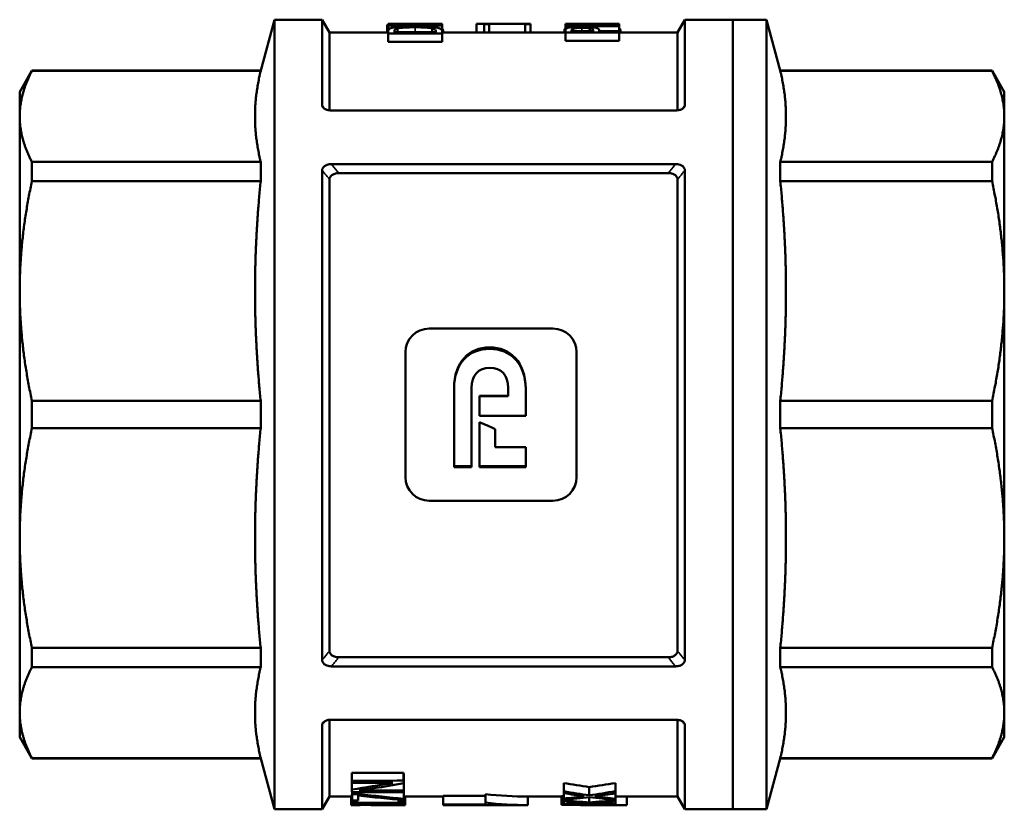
# Model space of a CAD drawing. Header units: millimetres. Extents: x 39 to 189, y 99 to 235.
# Tile 2 of 5: x 39 to 97, y 188 to 235. Entities that reach past the tile are written whole.
import ezdxf

# ---------------------------------------------------------------- set-up
doc = ezdxf.new("R2010")
doc.units = ezdxf.units.MM
doc.layers.add('Видимые тонкие (ГОСТ)', color=7, linetype='Continuous', lineweight=35)
doc.layers.add('Видимый контур (ГОСТ)', color=7, linetype='Continuous', lineweight=50)

msp = doc.modelspace()

# ---------------------------------------------------------------- linework, layer by layer
at = {"layer": 'Видимые тонкие (ГОСТ)'}
for p, q in [((62.773, 234.12), (62.773, 234.398)), ((72.114, 234.175), (72.114, 234.334)), ((72.597, 234.175), (72.597, 234.368)), ((67.168, 215.461), (67.168, 215.547)), ((60.349, 188.681), (60.349, 188.6)), ((61.126, 188.681), (61.126, 188.609)), ((61.892, 188.639), (61.892, 188.601))]:
    msp.add_line(p, q, dxfattribs=at)
for points, knots in [([(57.479, 229.576), (57.471, 229.587), (57.463, 229.597), (57.455, 229.607), (57.403, 229.671), (57.351, 229.735), (57.299, 229.799)], [-0.22548867, -0.22548867, -0.22548867, -0.22548867, -0.22055391, -0.22055391, -0.22055391, -0.18925052, -0.18925052, -0.18925052, -0.18925052]), ([(78.665, 229.799), (78.611, 229.732), (78.557, 229.666), (78.503, 229.6), (78.497, 229.592), (78.491, 229.584), (78.485, 229.576)], [-1.07400882, -1.07400882, -1.07400882, -1.07400882, -1.04152635, -1.04152635, -1.04152635, -1.03777067, -1.03777067, -1.03777067, -1.03777067]), ([(58.277, 225.81), (58.149, 225.967), (58.021, 226.125), (57.893, 226.283), (57.877, 226.303), (57.861, 226.323), (57.845, 226.343)], [0.96353083, 0.96353083, 0.96353083, 0.96353083, 1.04070513, 1.04070513, 1.04070513, 1.05040722, 1.05040722, 1.05040722, 1.05040722]), ([(78.119, 226.343), (78.105, 226.325), (78.091, 226.308), (78.077, 226.29), (77.947, 226.13), (77.817, 225.97), (77.687, 225.81)], [0.21036622, 0.21036622, 0.21036622, 0.21036622, 0.21889601, 0.21889601, 0.21889601, 0.29724261, 0.29724261, 0.29724261, 0.29724261]), ([(57.299, 225.974), (57.353, 225.908), (57.406, 225.841), (57.46, 225.775), (57.551, 225.664), (57.641, 225.552), (57.732, 225.44)], [-1.0731167, -1.0731167, -1.0731167, -1.0731167, -1.04070513, -1.04070513, -1.04070513, -0.98603857, -0.98603857, -0.98603857, -0.98603857]), ([(78.232, 225.44), (78.324, 225.554), (78.417, 225.668), (78.51, 225.782), (78.561, 225.846), (78.613, 225.91), (78.665, 225.974)], [-0.27473487, -0.27473487, -0.27473487, -0.27473487, -0.21889601, -0.21889601, -0.21889601, -0.18765674, -0.18765674, -0.18765674, -0.18765674]), ([(57.732, 197.665), (57.639, 197.55), (57.545, 197.436), (57.452, 197.321), (57.401, 197.258), (57.35, 197.195), (57.299, 197.132)], [-0.27449996, -0.27449996, -0.27449996, -0.27449996, -0.21827671, -0.21827671, -0.21827671, -0.18745844, -0.18745844, -0.18745844, -0.18745844]), ([(57.846, 196.764), (57.859, 196.78), (57.872, 196.796), (57.885, 196.812), (58.016, 196.973), (58.147, 197.135), (58.278, 197.297)], [0.21042745, 0.21042745, 0.21042745, 0.21042745, 0.21827671, 0.21827671, 0.21827671, 0.2972757, 0.2972757, 0.2972757, 0.2972757]), ([(77.686, 197.297), (77.815, 197.137), (77.944, 196.978), (78.073, 196.819), (78.088, 196.801), (78.103, 196.782), (78.118, 196.764)], [0.96722872, 0.96722872, 0.96722872, 0.96722872, 1.04503962, 1.04503962, 1.04503962, 1.05407697, 1.05407697, 1.05407697, 1.05407697]), ([(78.665, 197.132), (78.612, 197.197), (78.559, 197.263), (78.506, 197.328), (78.414, 197.44), (78.323, 197.553), (78.232, 197.665)], [-1.07704598, -1.07704598, -1.07704598, -1.07704598, -1.04503962, -1.04503962, -1.04503962, -0.99000445, -0.99000445, -0.99000445, -0.99000445]), ([(57.299, 193.324), (57.353, 193.391), (57.406, 193.457), (57.46, 193.524), (57.466, 193.531), (57.471, 193.538), (57.477, 193.545)], [-1.0731167, -1.0731167, -1.0731167, -1.0731167, -1.04070513, -1.04070513, -1.04070513, -1.03728184, -1.03728184, -1.03728184, -1.03728184]), ([(78.487, 193.545), (78.494, 193.535), (78.502, 193.526), (78.51, 193.516), (78.561, 193.452), (78.613, 193.388), (78.665, 193.324)], [-0.2234916, -0.2234916, -0.2234916, -0.2234916, -0.21889601, -0.21889601, -0.21889601, -0.18765674, -0.18765674, -0.18765674, -0.18765674])]:
    msp.add_open_spline(points, degree=3, knots=knots, dxfattribs=at)
at = {"layer": 'Видимый контур (ГОСТ)'}
for p, q in [((53.678, 231.845), (54.482, 234.845)), ((54.482, 234.845), (54.482, 188.345)), ((57.299, 234.845), (54.482, 234.845)), ((57.299, 234.845), (57.299, 229.799)), ((57.732, 234.095), (57.299, 234.845)), ((61.123, 234.095), (61.123, 234.533)), ((61.19, 234.595), (61.19, 234.594)), ((64.36, 234.595), (61.19, 234.595)), ((63.7, 234.594), (61.19, 234.594)), ((61.19, 234.547), (61.19, 234.594)), ((61.19, 234.547), (61.19, 234.5)), ((64.36, 234.5), (61.19, 234.5)), ((61.19, 234.18), (61.19, 234.5)), ((61.627, 234.533), (64.36, 234.533)), ((61.745, 234.12), (61.745, 234.329)), ((63.785, 234.12), (63.785, 234.335)), ((64.36, 234.594), (64.36, 234.595)), ((64.36, 234.533), (64.36, 234.594)), ((64.36, 234.5), (64.36, 234.533)), ((64.36, 234.181), (64.36, 234.5)), ((66.399, 234.595), (66.399, 234.595)), ((66.399, 234.095), (66.399, 234.595)), ((69.579, 234.595), (66.399, 234.595)), ((67.131, 234.583), (66.841, 234.583)), ((66.841, 234.083), (66.841, 234.583)), ((67.131, 234.583), (67.131, 234.595)), ((69.256, 234.595), (67.131, 234.595)), ((67.131, 234.083), (67.131, 234.583)), ((69.256, 234.595), (69.256, 234.583)), ((69.579, 234.583), (69.256, 234.583)), ((69.256, 234.083), (69.256, 234.583)), ((69.579, 234.583), (69.579, 234.595)), ((69.579, 234.083), (69.579, 234.583)), ((71.629, 234.595), (74.799, 234.595)), ((71.629, 234.595), (71.629, 234.59)), ((74.139, 234.59), (71.629, 234.59)), ((71.629, 234.527), (71.629, 234.59)), ((71.629, 234.527), (71.629, 234.473)), ((74.799, 234.473), (71.629, 234.473)), ((71.629, 234.245), (71.629, 234.473)), ((72.065, 234.51), (74.799, 234.51)), ((73.067, 234.175), (73.067, 234.342)), ((74.799, 234.589), (74.799, 234.595)), ((74.799, 234.51), (74.799, 234.589)), ((74.799, 234.473), (74.799, 234.51)), ((74.799, 234.175), (74.799, 234.473)), ((78.232, 234.095), (78.665, 234.845)), ((78.665, 234.845), (78.665, 229.799)), ((81.482, 234.845), (78.665, 234.845)), ((81.482, 234.845), (81.482, 188.345)), ((81.482, 188.345), (81.482, 234.845)), ((81.482, 234.845), (83.482, 234.845)), ((83.482, 188.345), (83.482, 234.845)), ((84.286, 231.845), (83.482, 234.845)), ((57.732, 234.095), (57.732, 229.507)), ((61.19, 234.095), (57.732, 234.095)), ((61.19, 234.18), (61.19, 234.028)), ((64.36, 234.028), (61.19, 234.028)), ((61.19, 233.541), (61.19, 234.028)), ((61.555, 234.184), (61.555, 234.12)), ((63.995, 234.12), (61.555, 234.12)), ((63.995, 234.12), (63.995, 234.184)), ((64.36, 234.028), (64.36, 234.181)), ((66.399, 234.095), (64.36, 234.095)), ((64.36, 233.541), (64.36, 234.028)), ((64.427, 234.095), (64.427, 234.23)), ((67.131, 234.083), (66.841, 234.083)), ((69.256, 234.095), (67.131, 234.095)), ((69.579, 234.083), (69.256, 234.083)), ((71.629, 234.095), (69.579, 234.095)), ((71.565, 234.095), (71.565, 234.262)), ((71.629, 234.245), (71.629, 234.089)), ((74.799, 234.089), (71.629, 234.089)), ((71.629, 233.6), (71.629, 234.089)), ((71.994, 234.24), (71.994, 234.175)), ((73.257, 234.175), (71.994, 234.175)), ((73.257, 234.175), (73.257, 234.229)), ((73.617, 234.175), (73.617, 234.242)), ((73.617, 234.175), (74.799, 234.175)), ((74.799, 234.089), (74.799, 234.175)), ((78.232, 234.095), (74.799, 234.095)), ((74.799, 233.6), (74.799, 234.089)), ((74.866, 234.095), (74.866, 234.262)), ((78.232, 234.095), (78.232, 229.507)), ((64.36, 233.541), (61.19, 233.541)), ((74.799, 233.6), (71.629, 233.6)), ((39.482, 230.595), (40.204, 231.845)), ((40.204, 231.829), (40.204, 231.845)), ((53.678, 231.845), (40.204, 231.845)), ((53.678, 231.829), (40.204, 231.829)), ((53.678, 231.829), (53.678, 231.845)), ((84.286, 231.845), (84.286, 231.829)), ((84.286, 231.845), (96.76, 231.845)), ((84.286, 231.829), (96.76, 231.829)), ((96.76, 231.829), (96.76, 231.845)), ((97.482, 230.595), (96.76, 231.845)), ((39.482, 230.595), (39.482, 229.149)), ((97.482, 204.376), (97.482, 230.595)), ((39.482, 229.149), (39.482, 218.866)), ((78.118, 229.5), (57.846, 229.5)), ((40.204, 225.337), (40.204, 226.468)), ((53.678, 226.468), (40.204, 226.468)), ((53.678, 225.337), (53.678, 226.468)), ((78.119, 226.343), (57.845, 226.343)), ((84.286, 226.468), (96.76, 226.468)), ((84.286, 226.468), (84.286, 225.337)), ((96.76, 225.337), (96.76, 226.468)), ((57.299, 225.974), (57.299, 197.132)), ((77.687, 225.81), (58.277, 225.81)), ((78.665, 225.974), (78.665, 197.132)), ((53.678, 225.337), (40.204, 225.337)), ((57.732, 225.44), (57.732, 197.665)), ((78.232, 225.44), (78.232, 197.665)), ((84.286, 225.337), (96.76, 225.337)), ((39.482, 218.866), (39.482, 204.324)), ((63.605, 216.655), (70.89, 216.655)), ((62.203, 215.26), (62.203, 207.911)), ((72.291, 207.911), (72.291, 215.26)), ((65.072, 213.155), (65.072, 208.494)), ((66.096, 208.494), (66.096, 213.173)), ((68.252, 213.173), (68.252, 212.691)), ((69.288, 211.507), (69.288, 213.13)), ((40.204, 210.795), (40.204, 212.395)), ((53.678, 212.395), (40.204, 212.395)), ((53.678, 210.795), (53.678, 212.395)), ((66.575, 212.691), (68.252, 212.691)), ((66.575, 212.691), (66.575, 211.507)), ((68.252, 212.667), (66.575, 212.667)), ((68.252, 212.667), (68.252, 212.691)), ((84.286, 212.395), (96.76, 212.395)), ((84.286, 212.395), (84.286, 210.795)), ((96.76, 210.795), (96.76, 212.395)), ((66.575, 211.509), (69.288, 211.509)), ((69.288, 211.507), (66.575, 211.507)), ((66.575, 211.139), (66.575, 208.494)), ((53.678, 210.795), (40.204, 210.795)), ((67.491, 209.671), (67.491, 210.741)), ((84.286, 210.795), (96.76, 210.795)), ((67.491, 209.671), (69.288, 209.671)), ((69.288, 208.494), (69.288, 209.671)), ((65.072, 208.561), (66.096, 208.561)), ((66.096, 208.494), (65.072, 208.494)), ((66.575, 208.561), (69.288, 208.561)), ((69.288, 208.494), (66.575, 208.494)), ((70.89, 206.517), (63.605, 206.517)), ((39.482, 204.324), (39.482, 194.041)), ((97.482, 204.272), (97.482, 204.376)), ((97.482, 194.075), (97.482, 204.272)), ((40.204, 196.722), (40.204, 197.853)), ((53.678, 197.853), (40.204, 197.853)), ((53.678, 196.722), (53.678, 197.853)), ((84.286, 197.853), (96.76, 197.853)), ((84.286, 197.853), (84.286, 196.722)), ((96.76, 196.722), (96.76, 197.853)), ((58.278, 197.297), (77.686, 197.297)), ((53.678, 196.722), (40.204, 196.722)), ((78.118, 196.764), (57.846, 196.764)), ((84.286, 196.722), (96.76, 196.722)), ((39.482, 194.041), (39.482, 192.595)), ((97.482, 194.008), (97.482, 194.075)), ((97.482, 192.595), (97.482, 194.008)), ((57.299, 193.324), (57.299, 188.345)), ((57.732, 193.615), (57.732, 189.095)), ((78.119, 193.621), (57.845, 193.621)), ((78.232, 193.615), (78.232, 189.095)), ((78.665, 193.324), (78.665, 188.345)), ((39.482, 192.595), (40.204, 191.345)), ((97.482, 192.595), (96.76, 191.345)), ((40.204, 191.345), (40.204, 191.361)), ((53.678, 191.361), (40.204, 191.361)), ((53.678, 191.345), (40.204, 191.345)), ((53.678, 191.345), (53.678, 191.361)), ((53.678, 191.345), (54.482, 188.345)), ((84.286, 191.345), (83.482, 188.345)), ((84.286, 191.361), (96.76, 191.361)), ((84.286, 191.361), (84.286, 191.345)), ((84.286, 191.345), (96.76, 191.345)), ((96.76, 191.345), (96.76, 191.361)), ((59.052, 190.499), (59.052, 190.03)), ((62.1, 190.501), (62.1, 190.032)), ((62.101, 190.347), (62.101, 189.875)), ((59.055, 189.898), (59.055, 189.514)), ((62.101, 189.942), (62.104, 189.942)), ((62.104, 189.942), (62.104, 189.46)), ((62.105, 189.842), (62.105, 189.359)), ((71.529, 189.889), (71.529, 189.406)), ((74.577, 189.89), (74.577, 189.408)), ((74.578, 189.772), (74.578, 189.288)), ((57.732, 189.095), (57.299, 188.345)), ((59.011, 189.095), (57.732, 189.095)), ((59.011, 189.096), (59.011, 188.596)), ((59.052, 189.101), (59.053, 189.101)), ((59.052, 189.101), (59.052, 188.601)), ((59.053, 189.216), (59.058, 189.216)), ((59.053, 189.216), (59.053, 188.719)), ((59.057, 189.357), (59.057, 189.242)), ((59.419, 189.158), (59.419, 188.859)), ((59.514, 189.357), (59.514, 189.242)), ((62.108, 189.456), (62.108, 188.964)), ((62.109, 189.383), (62.109, 188.889)), ((62.109, 189.279), (62.11, 189.279)), ((62.11, 189.279), (62.11, 188.783)), ((62.113, 189.138), (62.113, 188.639)), ((64.423, 189.095), (62.165, 189.095)), ((62.18, 189.095), (62.18, 188.596)), ((64.423, 189.131), (64.423, 188.631)), ((64.423, 189.131), (66.923, 189.131)), ((66.923, 189.235), (66.923, 188.738)), ((71.402, 189.095), (69.423, 189.095)), ((69.423, 189.095), (69.423, 188.595)), ((71.402, 189.119), (71.402, 188.619)), ((71.532, 189.292), (71.532, 188.974)), ((73.032, 189.658), (73.032, 189.17)), ((74.58, 189.456), (74.58, 188.965)), ((74.581, 189.383), (74.581, 188.889)), ((74.581, 189.377), (74.581, 189.377)), ((74.581, 189.377), (74.581, 188.883)), ((74.582, 189.309), (74.582, 188.813)), ((74.585, 189.152), (74.585, 188.654)), ((74.586, 189.125), (74.586, 188.626)), ((78.232, 189.095), (74.749, 189.095)), ((75.25, 189.095), (75.25, 188.596)), ((75.251, 189.095), (75.251, 188.601)), ((78.232, 189.095), (78.665, 188.345)), ((59.371, 188.595), (59.02, 188.595)), ((59.445, 188.662), (59.445, 188.601)), ((59.445, 188.662), (59.445, 188.601)), ((59.759, 188.681), (59.759, 188.639)), ((60.17, 188.681), (60.17, 188.595)), ((60.532, 188.595), (60.175, 188.595)), ((61.799, 188.916), (61.799, 188.783)), ((62.165, 188.595), (61.821, 188.595)), ((64.423, 188.595), (64.423, 188.631)), ((66.923, 188.631), (64.423, 188.631)), ((69.41, 188.595), (64.423, 188.595)), ((66.923, 188.631), (66.923, 188.738)), ((71.533, 188.893), (71.533, 188.882)), ((71.537, 188.816), (71.537, 188.657)), ((71.541, 188.604), (71.541, 188.6)), ((73.037, 189.066), (73.037, 188.75)), ((74.749, 188.595), (73.62, 188.595)), ((57.299, 188.345), (54.482, 188.345)), ((81.482, 188.345), (78.665, 188.345)), ((81.482, 188.345), (83.482, 188.345))]:
    msp.add_line(p, q, dxfattribs=at)
for points, knots in [([(61.19, 234.563), (61.189, 234.563), (61.188, 234.562), (61.186, 234.562), (61.144, 234.553), (61.123, 234.544), (61.123, 234.533)], [0.969397, 0.969397, 0.969397, 0.969397, 1, 1, 1, 2, 2, 2, 2]), ([(61.19, 234.18), (61.19, 234.237), (61.212, 234.277), (61.257, 234.304), (61.301, 234.332), (61.363, 234.353), (61.442, 234.37)], [0, 0, 0, 0, 1, 1, 1, 2, 2, 2, 2]), ([(61.442, 234.37), (61.577, 234.399), (61.757, 234.419), (61.98, 234.433), (62.204, 234.447), (62.469, 234.453), (62.778, 234.453)], [0, 0, 0, 0, 1, 1, 1, 2, 2, 2, 2]), ([(61.555, 234.184), (61.555, 234.22), (61.57, 234.248), (61.6, 234.27), (61.63, 234.292), (61.678, 234.312), (61.745, 234.329)], [-2, -2, -2, -2, -1, -1, -1, 0, 0, 0, 0]), ([(61.745, 234.329), (61.843, 234.354), (61.978, 234.371), (62.15, 234.382), (62.322, 234.393), (62.529, 234.398), (62.773, 234.398)], [-2, -2, -2, -2, -1, -1, -1, 0, 0, 0, 0]), ([(62.773, 234.398), (63.019, 234.398), (63.225, 234.394), (63.389, 234.383), (63.554, 234.373), (63.685, 234.358), (63.785, 234.335)], [-2, -2, -2, -2, -1, -1, -1, 0, 0, 0, 0]), ([(62.778, 234.453), (63.067, 234.453), (63.328, 234.446), (63.561, 234.432), (63.794, 234.418), (63.976, 234.398), (64.106, 234.37)], [0, 0, 0, 0, 1, 1, 1, 2, 2, 2, 2]), ([(63.785, 234.335), (63.865, 234.318), (63.92, 234.297), (63.95, 234.273), (63.98, 234.249), (63.995, 234.22), (63.995, 234.184)], [-2, -2, -2, -2, -1, -1, -1, 0, 0, 0, 0]), ([(64.106, 234.37), (64.207, 234.347), (64.275, 234.322), (64.309, 234.294), (64.343, 234.267), (64.36, 234.231), (64.36, 234.181)], [0, 0, 0, 0, 1, 1, 1, 2, 2, 2, 2]), ([(66.841, 234.583), (66.841, 234.59), (66.81, 234.593), (66.749, 234.594), (66.687, 234.595), (66.57, 234.595), (66.399, 234.595)], [0, 0, 0, 0, 1, 1, 1, 2, 2, 2, 2]), ([(71.629, 234.245), (71.629, 234.278), (71.644, 234.304), (71.675, 234.325), (71.706, 234.346), (71.756, 234.363), (71.827, 234.377)], [0, 0, 0, 0, 1, 1, 1, 2, 2, 2, 2]), ([(71.827, 234.377), (71.907, 234.393), (72.009, 234.405), (72.134, 234.414), (72.258, 234.423), (72.408, 234.427), (72.584, 234.427)], [0, 0, 0, 0, 1, 1, 1, 2, 2, 2, 2]), ([(71.994, 234.24), (71.994, 234.264), (72.003, 234.282), (72.021, 234.297), (72.039, 234.312), (72.07, 234.324), (72.114, 234.334)], [-2, -2, -2, -2, -1, -1, -1, 0, 0, 0, 0]), ([(72.114, 234.334), (72.166, 234.346), (72.232, 234.354), (72.312, 234.36), (72.393, 234.365), (72.488, 234.368), (72.597, 234.368)], [-2, -2, -2, -2, -1, -1, -1, 0, 0, 0, 0]), ([(72.584, 234.427), (72.721, 234.427), (72.852, 234.424), (72.975, 234.417), (73.098, 234.411), (73.203, 234.403), (73.288, 234.391)], [0, 0, 0, 0, 1, 1, 1, 2, 2, 2, 2]), ([(72.597, 234.368), (72.698, 234.368), (72.786, 234.366), (72.861, 234.362), (72.935, 234.358), (73.004, 234.351), (73.067, 234.342)], [-2, -2, -2, -2, -1, -1, -1, 0, 0, 0, 0]), ([(73.067, 234.342), (73.139, 234.331), (73.189, 234.318), (73.216, 234.301), (73.244, 234.283), (73.257, 234.26), (73.257, 234.229)], [-2, -2, -2, -2, -1, -1, -1, 0, 0, 0, 0]), ([(73.288, 234.391), (73.396, 234.376), (73.478, 234.357), (73.534, 234.335), (73.589, 234.312), (73.617, 234.282), (73.617, 234.242)], [0, 0, 0, 0, 1, 1, 1, 2, 2, 2, 2]), ([(64.427, 234.23), (64.427, 234.257), (64.41, 234.283), (64.377, 234.307), (64.372, 234.31), (64.366, 234.314), (64.36, 234.318)], [0, 0, 0, 0, 1, 1, 1, 1.159194, 1.159194, 1.159194, 1.159194]), ([(66.841, 234.083), (66.841, 234.09), (66.81, 234.093), (66.749, 234.094), (66.687, 234.095), (66.57, 234.095), (66.399, 234.095)], [0, 0, 0, 0, 1, 1, 1, 2, 2, 2, 2]), ([(57.299, 229.799), (57.299, 229.764), (57.31, 229.729), (57.353, 229.663), (57.385, 229.633), (57.471, 229.577), (57.525, 229.554), (57.624, 229.524), (57.667, 229.515), (57.755, 229.503), (57.8, 229.5), (57.846, 229.5)], [0, 0, 0, 0, 0.01688963, 0.01688963, 0.03414096, 0.03414096, 0.05360224, 0.05360224, 0.06693715, 0.06693715, 0.08058166, 0.08058166, 0.08058166, 0.08058166]), ([(78.118, 229.5), (78.2, 229.5), (78.283, 229.51), (78.425, 229.548), (78.485, 229.573), (78.575, 229.63), (78.608, 229.661), (78.653, 229.728), (78.665, 229.763), (78.665, 229.799)], [0, 0, 0, 0, 0.02486427, 0.02486427, 0.046093, 0.046093, 0.06373371, 0.06373371, 0.08105043, 0.08105043, 0.08105043, 0.08105043]), ([(57.845, 226.343), (57.762, 226.343), (57.679, 226.331), (57.538, 226.285), (57.479, 226.255), (57.388, 226.184), (57.355, 226.146), (57.31, 226.063), (57.299, 226.019), (57.299, 225.974)], [0, 0, 0, 0, 0.02481349, 0.02481349, 0.04597384, 0.04597384, 0.06358415, 0.06358415, 0.08088195, 0.08088195, 0.08088195, 0.08088195]), ([(78.665, 225.974), (78.665, 226.018), (78.654, 226.061), (78.61, 226.144), (78.578, 226.181), (78.493, 226.249), (78.44, 226.278), (78.34, 226.314), (78.298, 226.324), (78.21, 226.339), (78.164, 226.343), (78.119, 226.343)], [0, 0, 0, 0, 0.01689691, 0.01689691, 0.03411864, 0.03411864, 0.05352346, 0.05352346, 0.06681298, 0.06681298, 0.08041585, 0.08041585, 0.08041585, 0.08041585]), ([(58.277, 225.81), (58.194, 225.81), (58.112, 225.798), (57.971, 225.752), (57.911, 225.722), (57.821, 225.651), (57.788, 225.613), (57.743, 225.53), (57.732, 225.485), (57.732, 225.44)], [0, 0, 0, 0, 0.02477586, 0.02477586, 0.04588355, 0.04588355, 0.06346578, 0.06346578, 0.08074457, 0.08074457, 0.08074457, 0.08074457]), ([(78.232, 225.44), (78.232, 225.485), (78.221, 225.528), (78.177, 225.611), (78.145, 225.648), (78.061, 225.716), (78.007, 225.745), (77.908, 225.781), (77.866, 225.791), (77.778, 225.806), (77.732, 225.81), (77.687, 225.81)], [0, 0, 0, 0, 0.01689768, 0.01689768, 0.03409102, 0.03409102, 0.05344994, 0.05344994, 0.06670736, 0.06670736, 0.08028072, 0.08028072, 0.08028072, 0.08028072]), ([(57.732, 197.665), (57.732, 197.621), (57.743, 197.578), (57.786, 197.496), (57.818, 197.458), (57.903, 197.39), (57.957, 197.361), (58.057, 197.326), (58.099, 197.315), (58.187, 197.3), (58.233, 197.297), (58.278, 197.297)], [0, 0, 0, 0, 0.01688951, 0.01688951, 0.03411309, 0.03411309, 0.05353008, 0.05353008, 0.06683462, 0.06683462, 0.08045129, 0.08045129, 0.08045129, 0.08045129]), ([(77.686, 197.297), (77.768, 197.297), (77.851, 197.309), (77.992, 197.354), (78.052, 197.384), (78.142, 197.455), (78.176, 197.493), (78.22, 197.576), (78.232, 197.62), (78.232, 197.665)], [0, 0, 0, 0, 0.02482876, 0.02482876, 0.04600694, 0.04600694, 0.06362021, 0.06362021, 0.08091815, 0.08091815, 0.08091815, 0.08091815]), ([(57.299, 197.132), (57.299, 197.088), (57.31, 197.045), (57.353, 196.963), (57.385, 196.926), (57.471, 196.857), (57.525, 196.828), (57.624, 196.793), (57.667, 196.782), (57.755, 196.767), (57.8, 196.764), (57.846, 196.764)], [0, 0, 0, 0, 0.01688963, 0.01688963, 0.03414096, 0.03414096, 0.05360224, 0.05360224, 0.06693715, 0.06693715, 0.08058166, 0.08058166, 0.08058166, 0.08058166]), ([(78.118, 196.764), (78.2, 196.764), (78.283, 196.776), (78.425, 196.821), (78.485, 196.851), (78.575, 196.922), (78.608, 196.96), (78.653, 197.043), (78.665, 197.087), (78.665, 197.132)], [0, 0, 0, 0, 0.02486427, 0.02486427, 0.046093, 0.046093, 0.06373372, 0.06373372, 0.08105043, 0.08105043, 0.08105043, 0.08105043]), ([(57.845, 193.621), (57.762, 193.621), (57.679, 193.611), (57.538, 193.574), (57.479, 193.549), (57.388, 193.492), (57.355, 193.461), (57.31, 193.395), (57.299, 193.36), (57.299, 193.324)], [0, 0, 0, 0, 0.02481349, 0.02481349, 0.04597384, 0.04597384, 0.06358415, 0.06358415, 0.08088195, 0.08088195, 0.08088195, 0.08088195]), ([(78.665, 193.324), (78.665, 193.359), (78.654, 193.394), (78.61, 193.459), (78.578, 193.489), (78.493, 193.545), (78.44, 193.568), (78.34, 193.597), (78.298, 193.606), (78.21, 193.618), (78.164, 193.621), (78.119, 193.621)], [0, 0, 0, 0, 0.01689691, 0.01689691, 0.03411864, 0.03411864, 0.05352346, 0.05352346, 0.06681298, 0.06681298, 0.08041585, 0.08041585, 0.08041585, 0.08041585]), ([(59.011, 189.096), (59.01, 189.096), (59.014, 189.097), (59.02, 189.098), (59.027, 189.099), (59.037, 189.1), (59.052, 189.101)], [0, 0, 0, 0, 1, 1, 1, 2, 2, 2, 2]), ([(59.011, 188.596), (59.01, 188.596), (59.014, 188.597), (59.02, 188.598), (59.027, 188.599), (59.037, 188.6), (59.052, 188.601)], [0, 0, 0, 0, 1, 1, 1, 2, 2, 2, 2]), ([(59.48, 188.639), (59.48, 188.652), (59.45, 188.664), (59.39, 188.673), (59.331, 188.681), (59.219, 188.686), (59.054, 188.687)], [0, 0, 0, 0, 1, 1, 1, 2, 2, 2, 2]), ([(59.364, 188.595), (59.364, 188.594), (59.45, 188.597), (59.622, 188.601), (59.755, 188.603), (59.938, 188.606), (60.17, 188.607)], [0, 0, 0, 0, 1, 1, 1, 1.775735, 1.775735, 1.775735, 1.775735]), ([(59.445, 188.601), (59.425, 188.6), (59.407, 188.599), (59.389, 188.598), (59.372, 188.597), (59.364, 188.596), (59.364, 188.595)], [0, 0, 0, 0, 1, 1, 1, 2, 2, 2, 2]), ([(60.17, 188.595), (60.169, 188.595), (60.181, 188.595), (60.205, 188.596), (60.229, 188.597), (60.277, 188.598), (60.349, 188.6)], [0, 0, 0, 0, 1, 1, 1, 2, 2, 2, 2]), ([(60.349, 188.6), (60.433, 188.602), (60.539, 188.605), (60.669, 188.606), (60.799, 188.608), (60.952, 188.609), (61.126, 188.609)], [0, 0, 0, 0, 1, 1, 1, 2, 2, 2, 2]), ([(60.614, 188.596), (60.673, 188.596), (60.745, 188.597), (60.829, 188.597), (60.914, 188.598), (61.019, 188.598), (61.144, 188.598)], [-2, -2, -2, -2, -1, -1, -1, 0, 0, 0, 0]), ([(61.126, 188.609), (61.283, 188.609), (61.427, 188.608), (61.56, 188.607), (61.692, 188.605), (61.803, 188.603), (61.892, 188.601)], [0, 0, 0, 0, 1, 1, 1, 2, 2, 2, 2]), ([(61.144, 188.598), (61.378, 188.598), (61.554, 188.597), (61.671, 188.596), (61.743, 188.596), (61.793, 188.595), (61.821, 188.595)], [-2, -2, -2, -2, -1, -1, -1, -0.380409, -0.380409, -0.380409, -0.380409]), ([(61.892, 188.601), (61.986, 188.599), (62.058, 188.597), (62.107, 188.596), (62.155, 188.595), (62.18, 188.595), (62.18, 188.596)], [0, 0, 0, 0, 1, 1, 1, 2, 2, 2, 2])]:
    msp.add_open_spline(points, degree=3, knots=knots, dxfattribs=at)
for points in [[(61.19, 234.547), (62.027, 234.575), (62.863, 234.591), (63.7, 234.594)], [(64.36, 234.594), (63.449, 234.588), (62.538, 234.568), (61.627, 234.533)], [(71.629, 234.323), (71.586, 234.306), (71.565, 234.286), (71.565, 234.262)], [(71.629, 234.527), (72.465, 234.561), (73.302, 234.582), (74.139, 234.59)], [(74.799, 234.589), (73.888, 234.578), (72.977, 234.551), (72.065, 234.51)], [(74.866, 234.262), (74.866, 234.286), (74.843, 234.307), (74.799, 234.324)], [(62.203, 215.26), (62.203, 216.035), (62.832, 216.655), (63.605, 216.655)], [(70.89, 216.655), (71.663, 216.655), (72.291, 216.035), (72.291, 215.26)], [(65.072, 213.155), (65.072, 214.677), (65.939, 215.547), (67.168, 215.547)], [(67.168, 215.461), (65.939, 215.461), (65.072, 214.61), (65.072, 213.121)], [(67.168, 215.547), (68.384, 215.547), (69.288, 214.664), (69.288, 213.13)], [(69.288, 213.096), (69.288, 214.598), (68.384, 215.461), (67.168, 215.461)], [(67.174, 214.345), (66.499, 214.345), (66.096, 213.879), (66.096, 213.173)], [(68.252, 213.173), (68.252, 213.879), (67.865, 214.345), (67.174, 214.345)], [(66.575, 211.139), (66.88, 211.006), (67.186, 210.874), (67.491, 210.741)], [(63.605, 206.517), (62.832, 206.517), (62.203, 207.138), (62.203, 207.911)], [(72.291, 207.911), (72.291, 207.138), (71.663, 206.517), (70.89, 206.517)], [(59.052, 190.499), (60.068, 190.499), (61.084, 190.5), (62.1, 190.501)], [(62.1, 190.501), (62.101, 190.448), (62.101, 190.397), (62.101, 190.347)], [(59.052, 190.03), (60.068, 190.03), (61.084, 190.031), (62.1, 190.032)], [(59.053, 189.898), (59.053, 189.941), (59.053, 189.985), (59.052, 190.03)], [(61.466, 189.9), (60.662, 189.899), (59.858, 189.899), (59.053, 189.898)], [(59.055, 189.514), (59.859, 189.632), (60.663, 189.761), (61.466, 189.9)], [(62.101, 189.875), (61.226, 189.723), (60.351, 189.584), (59.476, 189.459)], [(62.1, 190.032), (62.101, 189.978), (62.101, 189.925), (62.101, 189.875)], [(62.104, 189.942), (62.104, 189.907), (62.104, 189.874), (62.105, 189.842)], [(71.529, 189.889), (72.03, 189.805), (72.531, 189.728), (73.032, 189.658)], [(73.032, 189.658), (73.547, 189.729), (74.062, 189.806), (74.577, 189.89)], [(74.577, 189.89), (74.577, 189.849), (74.577, 189.81), (74.578, 189.772)], [(59.057, 189.357), (59.056, 189.407), (59.056, 189.46), (59.055, 189.514)], [(62.105, 189.359), (61.089, 189.358), (60.073, 189.358), (59.057, 189.357)], [(59.057, 189.242), (59.21, 189.242), (59.362, 189.242), (59.514, 189.242)], [(59.061, 188.859), (59.06, 188.959), (59.059, 189.087), (59.057, 189.242)], [(59.416, 189.158), (59.417, 189.04), (59.418, 188.941), (59.419, 188.859)], [(62.109, 188.889), (61.211, 188.964), (60.314, 189.054), (59.416, 189.158)], [(59.476, 189.459), (60.352, 189.46), (61.228, 189.46), (62.104, 189.46)], [(59.514, 189.242), (60.379, 189.137), (61.243, 189.044), (62.108, 188.964)], [(62.104, 189.46), (62.104, 189.425), (62.104, 189.391), (62.105, 189.359)], [(62.105, 189.456), (62.106, 189.456), (62.107, 189.456), (62.108, 189.456)], [(62.108, 189.456), (62.108, 189.43), (62.109, 189.406), (62.109, 189.383)], [(62.11, 189.279), (62.111, 189.216), (62.112, 189.169), (62.113, 189.138)], [(62.113, 189.096), (62.137, 189.095), (62.154, 189.095), (62.165, 189.095)], [(66.923, 189.235), (67.757, 189.142), (68.59, 189.096), (69.423, 189.095)], [(71.402, 189.119), (71.446, 189.118), (71.489, 189.117), (71.532, 189.117)], [(71.529, 189.406), (72.03, 189.321), (72.531, 189.242), (73.032, 189.17)], [(71.529, 189.293), (71.529, 189.329), (71.529, 189.367), (71.529, 189.406)], [(72.724, 189.12), (72.326, 189.174), (71.928, 189.231), (71.529, 189.293)], [(71.532, 188.974), (71.93, 189.019), (72.327, 189.068), (72.724, 189.12)], [(73.032, 189.17), (73.547, 189.243), (74.062, 189.322), (74.577, 189.408)], [(74.578, 189.288), (74.173, 189.226), (73.768, 189.168), (73.364, 189.115)], [(73.364, 189.115), (73.769, 189.06), (74.175, 189.01), (74.58, 188.965)], [(74.577, 189.408), (74.577, 189.366), (74.577, 189.326), (74.578, 189.288)], [(74.578, 189.457), (74.578, 189.457), (74.579, 189.457), (74.58, 189.456)], [(74.58, 189.456), (74.581, 189.43), (74.581, 189.406), (74.581, 189.383)], [(74.581, 189.377), (74.582, 189.353), (74.582, 189.33), (74.582, 189.309)], [(74.582, 189.152), (74.583, 189.152), (74.584, 189.152), (74.585, 189.152)], [(74.585, 189.152), (74.585, 189.142), (74.586, 189.133), (74.586, 189.125)], [(74.586, 189.095), (74.64, 189.095), (74.694, 189.095), (74.749, 189.095)], [(59.02, 188.595), (59.014, 188.595), (59.011, 188.595), (59.011, 188.596)], [(59.052, 188.601), (59.183, 188.601), (59.314, 188.601), (59.445, 188.601)], [(59.053, 188.719), (59.969, 188.719), (60.884, 188.719), (61.8, 188.719)], [(59.054, 188.687), (59.054, 188.697), (59.054, 188.707), (59.053, 188.719)], [(59.419, 188.859), (59.3, 188.859), (59.181, 188.859), (59.061, 188.859)], [(59.445, 188.601), (59.445, 188.601), (59.445, 188.601), (59.445, 188.601)], [(59.759, 188.639), (59.666, 188.639), (59.573, 188.639), (59.48, 188.639)], [(59.758, 188.681), (59.758, 188.664), (59.759, 188.65), (59.759, 188.639)], [(61.801, 188.681), (61.12, 188.681), (60.439, 188.681), (59.758, 188.681)], [(60.532, 188.595), (60.547, 188.595), (60.574, 188.595), (60.614, 188.596)], [(61.799, 188.783), (61.903, 188.783), (62.006, 188.783), (62.11, 188.783)], [(61.8, 188.719), (61.8, 188.738), (61.799, 188.76), (61.799, 188.783)], [(61.802, 188.639), (61.801, 188.651), (61.801, 188.665), (61.801, 188.681)], [(62.113, 188.639), (62.009, 188.639), (61.906, 188.639), (61.802, 188.639)], [(62.108, 188.964), (62.108, 188.938), (62.109, 188.913), (62.109, 188.889)], [(62.11, 188.783), (62.111, 188.718), (62.112, 188.67), (62.113, 188.639)], [(69.423, 188.595), (68.59, 188.596), (67.757, 188.643), (66.923, 188.738)], [(69.41, 188.595), (69.415, 188.595), (69.419, 188.595), (69.423, 188.595)], [(71.403, 188.606), (71.403, 188.609), (71.403, 188.614), (71.402, 188.619)], [(71.402, 188.619), (72.685, 188.601), (73.968, 188.593), (75.25, 188.596)], [(73.62, 188.595), (72.881, 188.595), (72.142, 188.599), (71.403, 188.606)], [(71.533, 188.893), (71.533, 188.918), (71.533, 188.945), (71.532, 188.974)], [(73.053, 189.068), (72.546, 189.003), (72.04, 188.944), (71.533, 188.893)], [(71.533, 188.882), (72.035, 188.831), (72.536, 188.787), (73.037, 188.75)], [(71.534, 188.816), (71.534, 188.837), (71.534, 188.859), (71.533, 188.882)], [(72.729, 188.724), (72.33, 188.751), (71.932, 188.781), (71.534, 188.816)], [(71.537, 188.657), (71.934, 188.676), (72.331, 188.698), (72.729, 188.724)], [(71.538, 188.627), (71.538, 188.636), (71.537, 188.646), (71.537, 188.657)], [(73.058, 188.699), (72.551, 188.668), (72.044, 188.644), (71.538, 188.627)], [(71.541, 188.6), (71.599, 188.601), (71.657, 188.602), (71.714, 188.603)], [(73.037, 188.75), (73.552, 188.787), (74.067, 188.832), (74.581, 188.883)], [(74.581, 188.889), (74.072, 188.942), (73.562, 189.001), (73.053, 189.068)], [(74.586, 188.626), (74.076, 188.643), (73.567, 188.667), (73.058, 188.699)], [(74.582, 188.813), (74.178, 188.779), (73.773, 188.748), (73.368, 188.721)], [(73.368, 188.721), (73.774, 188.694), (74.18, 188.672), (74.585, 188.654)], [(74.58, 188.965), (74.581, 188.938), (74.581, 188.913), (74.581, 188.889)], [(74.581, 188.883), (74.582, 188.858), (74.582, 188.835), (74.582, 188.813)], [(74.585, 188.654), (74.585, 188.643), (74.586, 188.634), (74.586, 188.626)], [(75.25, 188.596), (75.251, 188.596), (75.251, 188.598), (75.251, 188.601)]]:
    msp.add_open_spline(points, degree=3, dxfattribs=at)
for points, weights in [([(40.204, 231.829), (39.482, 230.446), (39.482, 229.149)], [1.01301557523, 1.02290686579, 1]), ([(53.678, 231.829), (53.343, 230.446), (53.343, 229.149)], [1.02695191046, 1.0299190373, 1]), ([(84.621, 229.149), (84.621, 230.446), (84.286, 231.829)], [1, 1.02991903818, 1.02695191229]), ([(96.76, 226.468), (98.159, 229.149), (96.76, 231.829)], [1.01800959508, 1.08498174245, 1.0180081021]), ([(39.482, 229.149), (39.482, 227.851), (40.204, 226.468)], [1, 1.02290686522, 1.01301557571]), ([(53.343, 229.149), (53.343, 227.851), (53.678, 226.468)], [1, 1.02991903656, 1.02695191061]), ([(84.286, 226.468), (84.621, 227.851), (84.621, 229.149)], [1.02695191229, 1.02991903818, 1]), ([(40.204, 225.337), (39.482, 221.999), (39.482, 218.866)], [1.01301557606, 1.022906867, 1]), ([(53.678, 225.337), (53.343, 221.999), (53.343, 218.866)], [1.02695191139, 1.02991903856, 1]), ([(84.621, 218.866), (84.621, 221.999), (84.286, 225.337)], [1, 1.02991903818, 1.02695191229]), ([(96.76, 212.395), (98.159, 218.866), (96.76, 225.337)], [1.01801356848, 1.08498565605, 1.01800996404]), ([(39.482, 218.866), (39.482, 215.733), (40.204, 212.395)], [1, 1.02290686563, 1.01301557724]), ([(53.343, 218.866), (53.343, 215.733), (53.678, 212.395)], [1, 1.02991903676, 1.02695191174]), ([(84.286, 212.395), (84.621, 215.733), (84.621, 218.866)], [1.02695191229, 1.02991903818, 1]), ([(40.204, 210.795), (39.482, 207.457), (39.482, 204.324)], [1.01301557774, 1.02290686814, 1]), ([(53.678, 210.795), (53.343, 207.457), (53.343, 204.324)], [1.02695191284, 1.02991903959, 1]), ([(84.621, 204.324), (84.621, 207.457), (84.286, 210.795)], [1, 1.02991903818, 1.02695191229]), ([(97.482, 204.376), (97.476, 207.483), (96.76, 210.795)], [1, 1.02010256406, 1.00799688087]), ([(39.482, 204.324), (39.482, 201.191), (40.204, 197.853)], [1, 1.02290686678, 1.01301557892]), ([(53.343, 204.324), (53.343, 201.191), (53.678, 197.853)], [1, 1.02991903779, 1.0269519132]), ([(84.286, 197.853), (84.621, 201.191), (84.621, 204.324)], [1.02695191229, 1.02991903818, 1]), ([(96.76, 197.853), (97.476, 201.165), (97.482, 204.272)], [1.00799822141, 1.02010145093, 1]), ([(40.204, 196.722), (39.482, 195.339), (39.482, 194.041)], [1.01301557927, 1.02290686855, 1]), ([(53.678, 196.722), (53.343, 195.339), (53.343, 194.041)], [1.02695191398, 1.02991903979, 1]), ([(84.621, 194.041), (84.621, 195.339), (84.286, 196.722)], [1, 1.02991903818, 1.02695191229]), ([(97.482, 194.075), (97.473, 195.356), (96.76, 196.722)], [1, 1.01993687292, 1.00796186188]), ([(39.482, 194.041), (39.482, 192.744), (40.204, 191.361)], [1, 1.02290686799, 1.01301557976]), ([(53.343, 194.041), (53.343, 192.744), (53.678, 191.361)], [1, 1.02991903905, 1.02695191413]), ([(84.286, 191.361), (84.621, 192.744), (84.621, 194.041)], [1.02695191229, 1.02991903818, 1]), ([(96.76, 191.361), (97.473, 192.727), (97.482, 194.008)], [1.00796241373, 1.01993641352, 1])]:
    msp.add_rational_spline(points, weights, degree=2, dxfattribs=at)

doc.saveas('drawing.dxf')
